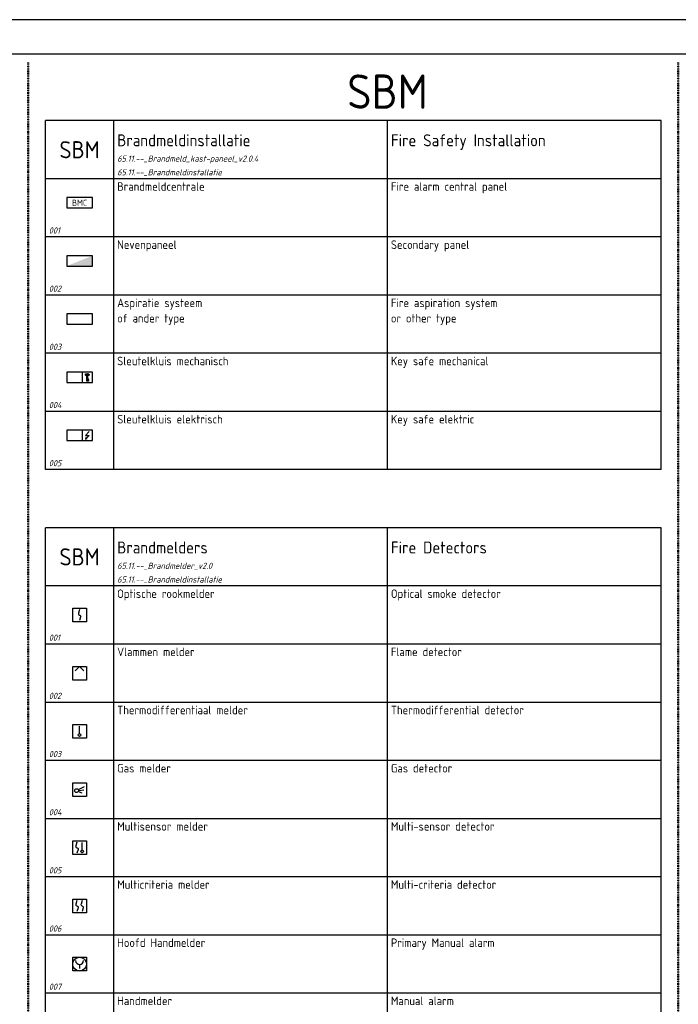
# Model space of a CAD drawing. Header units: millimetres. Extents: x 0 to 160900, y 0 to 84100.
# Tile 9 of 27: x 59250 to 78500, y 55325 to 84100. Entities that reach past the tile are written whole.
import ezdxf
from ezdxf.enums import TextEntityAlignment as Align

# ---------------------------------------------------------------- set-up
doc = ezdxf.new("R2010")
doc.units = ezdxf.units.MM
doc.header["$PDMODE"] = 35
doc.header["$PDSIZE"] = 1
doc.linetypes.add('RVB_ALG_1xLong_1xDot', pattern=[12, 6, -3, 0, -3])
doc.layers.add('65.11.--_Brandmeldinstallatie', color=3, linetype='Continuous')
doc.layers.add('RVB_RENVOOI', color=2, linetype='Continuous')
doc.layers.add('RVB_POINTS', color=200, linetype='Continuous', plot=False, transparency=0.5)
doc.layers.add('RVB_VIEWPORT', color=200, linetype='Continuous', plot=False, transparency=0.5)
doc.styles.add('RVB_TXT', font='isocp.shx')

# ---------------------------------------------------------------- blocks, each defined once
blk = doc.blocks.new('*U192')
at = {"color": 0, "linetype": 'Continuous', "lineweight": -2, "transparency": 16777216, "flags": 128}
blk.add_lwpolyline([(-2, 2), (2, 2), (2, -2), (-2, -2)], close=True, dxfattribs=at)
at = {"color": 1, "linetype": 'Continuous', "lineweight": -2, "transparency": 16777216, "flags": 128}
blk.add_lwpolyline([(0, 1.59), (-0.33, 0.54), (-0.34, 0.38), (-0.31, 0.22), (-0.21, 0.11), (-0.08, 0.02), (0.08, -0.02), (0.21, -0.11), (0.31, -0.22), (0.34, -0.35), (0.32, -0.53), (0, -1.59)], dxfattribs=at)
at = {"layer": 'RVB_POINTS', "transparency": 16777216}
blk.add_point((0, 0), dxfattribs=at)
at = {"color": 2, "linetype": 'Continuous', "lineweight": -2, "transparency": 16777216, "style": 'RVB_TXT'}
blk.add_attdef('E_CODE', text='', height=2.5, dxfattribs=at).set_placement((9, 6), align=Align.MIDDLE_CENTER)
at = {"color": 1, "linetype": 'Continuous', "lineweight": -2, "transparency": 16777216, "style": 'RVB_TXT'}
blk.add_attdef('E_VOLGNR', text='', height=1.8, dxfattribs=at).set_placement((9, 3), align=Align.MIDDLE_CENTER)
blk = doc.blocks.new('*U193')
at = {"color": 0, "linetype": 'Continuous', "lineweight": -2, "transparency": 16777216, "flags": 128}
blk.add_lwpolyline([(-2, 2), (2, 2), (2, -2), (-2, -2)], close=True, dxfattribs=at)
at = {"color": 1, "linetype": 'Continuous', "lineweight": -2, "transparency": 16777216, "flags": 128}
blk.add_lwpolyline([(-1.25, 0.75), (0, 2), (1.25, 0.75)], dxfattribs=at)
at = {"layer": 'RVB_POINTS', "transparency": 16777216}
blk.add_point((0, 0), dxfattribs=at)
at = {"color": 2, "linetype": 'Continuous', "lineweight": -2, "transparency": 16777216, "style": 'RVB_TXT'}
blk.add_attdef('E_CODE', text='', height=2.5, dxfattribs=at).set_placement((9, 6), align=Align.MIDDLE_CENTER)
at = {"color": 1, "linetype": 'Continuous', "lineweight": -2, "transparency": 16777216, "style": 'RVB_TXT'}
blk.add_attdef('E_VOLGNR', text='', height=1.8, dxfattribs=at).set_placement((9, 3), align=Align.MIDDLE_CENTER)
blk = doc.blocks.new('*U194')
at = {"color": 1, "linetype": 'Continuous', "lineweight": -2, "transparency": 16777216}
blk.add_line((0, -0.65), (0, 1.5), dxfattribs=at)
at = {"color": 0, "linetype": 'Continuous', "lineweight": -2, "transparency": 16777216, "flags": 128}
blk.add_lwpolyline([(-2, 2), (2, 2), (2, -2), (-2, -2)], close=True, dxfattribs=at)
at = {"color": 1, "linetype": 'Continuous', "lineweight": -2, "transparency": 16777216}
blk.add_circle((0, -1.05), 0.4, dxfattribs=at)
at = {"layer": 'RVB_POINTS', "transparency": 16777216}
blk.add_point((0, 0), dxfattribs=at)
at = {"color": 2, "linetype": 'Continuous', "lineweight": -2, "transparency": 16777216, "style": 'RVB_TXT'}
blk.add_attdef('E_CODE', text='', height=2.5, dxfattribs=at).set_placement((9, 6), align=Align.MIDDLE_CENTER)
at = {"color": 1, "linetype": 'Continuous', "lineweight": -2, "transparency": 16777216, "style": 'RVB_TXT'}
blk.add_attdef('E_VOLGNR', text='', height=1.8, dxfattribs=at).set_placement((9, 3), align=Align.MIDDLE_CENTER)
blk = doc.blocks.new('*U195')
at = {"color": 1, "linetype": 'Continuous', "lineweight": -2, "transparency": 16777216}
for p, q in [((-0.16, 0.16), (1.41, 0.94)), ((-0.16, -0.68), (0.62, -0.94)), ((0, -0.23), (1.25, -0.08))]:
    blk.add_line(p, q, dxfattribs=at)
at = {"color": 0, "linetype": 'Continuous', "lineweight": -2, "transparency": 16777216, "flags": 128}
blk.add_lwpolyline([(-2, 2), (2, 2), (2, -2), (-2, -2)], close=True, dxfattribs=at)
at = {"color": 1, "linetype": 'Continuous', "lineweight": -2, "transparency": 16777216}
blk.add_circle((-0.86, -0.31), 0.547, dxfattribs=at)
at = {"layer": 'RVB_POINTS', "transparency": 16777216}
blk.add_point((0, 0), dxfattribs=at)
at = {"color": 2, "linetype": 'Continuous', "lineweight": -2, "transparency": 16777216, "style": 'RVB_TXT'}
blk.add_attdef('E_CODE', text='', height=2.5, dxfattribs=at).set_placement((9, 6), align=Align.MIDDLE_CENTER)
at = {"color": 1, "linetype": 'Continuous', "lineweight": -2, "transparency": 16777216, "style": 'RVB_TXT'}
blk.add_attdef('E_VOLGNR', text='', height=1.8, dxfattribs=at).set_placement((9, 3), align=Align.MIDDLE_CENTER)
blk = doc.blocks.new('*U196')
at = {"color": 1, "linetype": 'Continuous', "lineweight": -2, "transparency": 16777216}
blk.add_line((0.75, -0.65), (0.75, 1.5), dxfattribs=at)
at = {"color": 0, "linetype": 'Continuous', "lineweight": -2, "transparency": 16777216, "flags": 128}
blk.add_lwpolyline([(-2, 2), (2, 2), (2, -2), (-2, -2)], close=True, dxfattribs=at)
at = {"color": 1, "linetype": 'Continuous', "lineweight": -2, "transparency": 16777216, "flags": 128}
blk.add_lwpolyline([(-0.75, 1.59), (-1.08, 0.54), (-1.09, 0.38), (-1.06, 0.22), (-0.96, 0.11), (-0.83, 0.02), (-0.67, -0.02), (-0.54, -0.11), (-0.44, -0.22), (-0.41, -0.35), (-0.43, -0.53), (-0.75, -1.59)], dxfattribs=at)
at = {"color": 1, "linetype": 'Continuous', "lineweight": -2, "transparency": 16777216}
blk.add_circle((0.75, -1.05), 0.4, dxfattribs=at)
at = {"layer": 'RVB_POINTS', "transparency": 16777216}
blk.add_point((0, 0), dxfattribs=at)
at = {"color": 2, "linetype": 'Continuous', "lineweight": -2, "transparency": 16777216, "style": 'RVB_TXT'}
blk.add_attdef('E_CODE', text='', height=2.5, dxfattribs=at).set_placement((9, 6), align=Align.MIDDLE_CENTER)
at = {"color": 1, "linetype": 'Continuous', "lineweight": -2, "transparency": 16777216, "style": 'RVB_TXT'}
blk.add_attdef('E_VOLGNR', text='', height=1.8, dxfattribs=at).set_placement((9, 3), align=Align.MIDDLE_CENTER)
blk = doc.blocks.new('*U197')
at = {"color": 0, "linetype": 'Continuous', "lineweight": -2, "transparency": 16777216, "flags": 128}
blk.add_lwpolyline([(-2, 2), (2, 2), (2, -2), (-2, -2)], close=True, dxfattribs=at)
at = {"color": 1, "linetype": 'Continuous', "lineweight": -2, "transparency": 16777216, "flags": 128}
for points in [[(-0.75, 1.59), (-1.08, 0.54), (-1.09, 0.38), (-1.06, 0.22), (-0.96, 0.11), (-0.83, 0.02), (-0.67, -0.02), (-0.54, -0.11), (-0.44, -0.22), (-0.41, -0.35), (-0.43, -0.53), (-0.75, -1.59)], [(0.75, 1.59), (0.42, 0.54), (0.41, 0.38), (0.44, 0.22), (0.54, 0.11), (0.67, 0.02), (0.83, -0.02), (0.96, -0.11), (1.06, -0.22), (1.09, -0.35), (1.07, -0.53), (0.75, -1.59)]]:
    blk.add_lwpolyline(points, dxfattribs=at)
at = {"layer": 'RVB_POINTS', "transparency": 16777216}
blk.add_point((0, 0), dxfattribs=at)
at = {"color": 2, "linetype": 'Continuous', "lineweight": -2, "transparency": 16777216, "style": 'RVB_TXT'}
blk.add_attdef('E_CODE', text='', height=2.5, dxfattribs=at).set_placement((9, 6), align=Align.MIDDLE_CENTER)
at = {"color": 1, "linetype": 'Continuous', "lineweight": -2, "transparency": 16777216, "style": 'RVB_TXT'}
blk.add_attdef('E_VOLGNR', text='', height=1.8, dxfattribs=at).set_placement((9, 3), align=Align.MIDDLE_CENTER)
blk = doc.blocks.new('*U198')
at = {"color": 1, "linetype": 'Continuous', "lineweight": -2, "transparency": 16777216}
blk.add_line((0, -0.1), (0, -1.25), dxfattribs=at)
at = {"color": 0, "linetype": 'Continuous', "lineweight": -2, "transparency": 16777216, "flags": 128}
blk.add_lwpolyline([(-2, 2), (2, 2), (2, -2), (-2, -2)], close=True, dxfattribs=at)
at = {"color": 1, "linetype": 'Continuous', "lineweight": -2, "transparency": 16777216}
blk.add_circle((0, 0), 2, dxfattribs=at)
blk.add_arc((0, 1.05), 1.15, 180, 0, dxfattribs=at)
at = {"layer": 'RVB_POINTS', "transparency": 16777216}
blk.add_point((0, 0), dxfattribs=at)
at = {"color": 2, "linetype": 'Continuous', "lineweight": -2, "transparency": 16777216, "style": 'RVB_TXT'}
blk.add_attdef('E_CODE', text='', height=2.5, dxfattribs=at).set_placement((9, 6), align=Align.MIDDLE_CENTER)
at = {"color": 1, "linetype": 'Continuous', "lineweight": -2, "transparency": 16777216, "style": 'RVB_TXT'}
blk.add_attdef('E_VOLGNR', text='', height=1.8, dxfattribs=at).set_placement((9, 3), align=Align.MIDDLE_CENTER)
blk = doc.blocks.new('*U73')
at = {"layer": 'RVB_RENVOOI', "linetype": 'Continuous', "transparency": 16777216}
for p, q in [((0, 0), (0, 1700)), ((10000, 1700), (0, 1700)), ((2000, 0), (2000, 1700)), ((10000, 0), (10000, 1700)), ((18000, 1700), (10000, 1700)), ((18000, 0), (18000, 1700)), ((10000, 0), (0, 0)), ((18000, 0), (10000, 0))]:
    blk.add_line(p, q, dxfattribs=at)
at = {"layer": 'RVB_RENVOOI', "color": 2, "linetype": 'Continuous', "lineweight": 25, "transparency": 16777216, "style": 'RVB_TXT'}
for tag, p in [('E_OMS_NL_1', (2100, 1350)), ('E_OMS_EN_1', (10100, 1350)), ('E_OMS_NL_2', (2100, 900)), ('E_OMS_EN_2', (10100, 900))]:
    blk.add_attdef(tag, p, '', height=250, dxfattribs=at)
at = {"layer": 'RVB_RENVOOI', "color": 210, "linetype": 'Continuous', "lineweight": 18, "transparency": 16777216, "style": 'RVB_TXT', "oblique": 15}
for tag, p in [('E_OPM_NL_1', (2100, 500)), ('E_OPM_EN_1', (10100, 500)), ('E_OPM_NL_2', (2100, 100)), ('E_OPM_EN_2', (10100, 100))]:
    blk.add_attdef(tag, p, '', height=180, dxfattribs=at)
at = {"layer": 'RVB_RENVOOI', "color": 254, "linetype": 'Continuous', "lineweight": 18, "transparency": 16777216, "style": 'RVB_TXT', "oblique": 15}
blk.add_attdef('E_SYM_NR', (100, 100), '', height=180, dxfattribs=at)
blk = doc.blocks.new('*U75')
at = {"layer": 'RVB_RENVOOI', "linetype": 'Continuous', "transparency": 16777216}
for p, q in [((0, 0), (0, 1700)), ((10000, 1700), (0, 1700)), ((2000, 0), (2000, 1700)), ((10000, 0), (10000, 1700)), ((18000, 1700), (10000, 1700)), ((18000, 0), (18000, 1700)), ((10000, 0), (0, 0)), ((18000, 0), (10000, 0))]:
    blk.add_line(p, q, dxfattribs=at)
at = {"layer": 'RVB_RENVOOI', "color": 3, "linetype": 'Continuous', "lineweight": 35, "transparency": 16777216, "style": 'RVB_TXT'}
for tag, p in [('E_TITEL_NL', (2100, 950)), ('E_TITEL_EN', (10100, 950))]:
    blk.add_attdef(tag, p, '', height=350, dxfattribs=at)
at = {"layer": 'RVB_RENVOOI', "color": 4, "linetype": 'Continuous', "lineweight": 50, "transparency": 16777216, "style": 'RVB_TXT'}
blk.add_attdef('E_ICODE', text='', height=500, dxfattribs=at).set_placement((1000, 850), align=Align.MIDDLE_CENTER)
at = {"layer": 'RVB_RENVOOI', "color": 254, "linetype": 'Continuous', "lineweight": 18, "transparency": 16777216, "style": 'RVB_TXT', "oblique": 15}
for tag, p in [('E_BLOCK', (2100, 500)), ('E_LAYER', (2100, 100))]:
    blk.add_attdef(tag, p, '', height=180, dxfattribs=at)
blk = doc.blocks.new('*U91')
at = {"layer": 'RVB_VIEWPORT', "linetype": 'Continuous'}
for points in [[(-1609, 841), (-1609, 0), (0, 0), (0, 841)], [(-10, 10), (-1599, 10), (-1599, 831), (-10, 831)]]:
    blk.add_lwpolyline(points, close=True, dxfattribs=at)
blk = doc.blocks.new('*U352')
at = {"color": 0, "linetype": 'Continuous', "lineweight": -2, "transparency": 16777216, "flags": 128}
blk.add_lwpolyline([(-3.75, 0), (3.75, 0), (3.75, 3), (-3.75, 3)], close=True, dxfattribs=at)
at = {"layer": 'RVB_POINTS', "transparency": 16777216}
blk.add_point((0, 0), dxfattribs=at)
at = {"color": 1, "transparency": 16777216, "style": 'RVB_TXT'}
blk.add_text('BMC', height=1.8, dxfattribs=at).set_placement((0, 1.5), align=Align.MIDDLE_CENTER)
at = {"color": 2, "linetype": 'Continuous', "lineweight": -2, "transparency": 16777216, "style": 'RVB_TXT'}
blk.add_attdef('E_CODE', text='', height=2.5, dxfattribs=at).set_placement((9, 6), align=Align.MIDDLE_CENTER)
at = {"color": 1, "linetype": 'Continuous', "lineweight": -2, "transparency": 16777216, "style": 'RVB_TXT'}
for tag, p in [('E_VOLGNR', (9, 3)), ('E_VRD', (9, 0)), ('E_GRP', (9, -3))]:
    blk.add_attdef(tag, text='', height=1.8, dxfattribs=at).set_placement(p, align=Align.MIDDLE_CENTER)
blk = doc.blocks.new('*U353')
at = {"color": 0, "linetype": 'Continuous', "lineweight": -2, "transparency": 16777216, "flags": 128}
blk.add_lwpolyline([(-3.75, 0), (3.75, 0), (3.75, 3), (-3.75, 3)], close=True, dxfattribs=at)
at = {"color": 1, "linetype": 'Continuous', "lineweight": -2, "transparency": 16777216}
blk.add_solid([(-3.75, 0), (3.75, 3), (3.75, 0)], dxfattribs=at)
at = {"layer": 'RVB_POINTS', "transparency": 16777216}
blk.add_point((0, 0), dxfattribs=at)
at = {"color": 2, "linetype": 'Continuous', "lineweight": -2, "transparency": 16777216, "style": 'RVB_TXT'}
blk.add_attdef('E_CODE', text='', height=2.5, dxfattribs=at).set_placement((9, 6), align=Align.MIDDLE_CENTER)
at = {"color": 1, "linetype": 'Continuous', "lineweight": -2, "transparency": 16777216, "style": 'RVB_TXT'}
for tag, p in [('E_VOLGNR', (9, 3)), ('E_VRD', (9, 0)), ('E_GRP', (9, -3))]:
    blk.add_attdef(tag, text='', height=1.8, dxfattribs=at).set_placement(p, align=Align.MIDDLE_CENTER)
blk = doc.blocks.new('*U354')
at = {"color": 0, "linetype": 'Continuous', "lineweight": -2, "transparency": 16777216, "flags": 128}
blk.add_lwpolyline([(-3.75, 0), (3.75, 0), (3.75, 3), (-3.75, 3)], close=True, dxfattribs=at)
at = {"layer": 'RVB_POINTS', "transparency": 16777216}
blk.add_point((0, 0), dxfattribs=at)
at = {"color": 2, "linetype": 'Continuous', "lineweight": -2, "transparency": 16777216, "style": 'RVB_TXT'}
blk.add_attdef('E_CODE', text='', height=2.5, dxfattribs=at).set_placement((9, 6), align=Align.MIDDLE_CENTER)
at = {"color": 1, "linetype": 'Continuous', "lineweight": -2, "transparency": 16777216, "style": 'RVB_TXT'}
for tag, p in [('E_VOLGNR', (9, 3)), ('E_TYPE', (0, 1.5)), ('E_VRD', (9, 0)), ('E_GRP', (9, -3))]:
    blk.add_attdef(tag, text='', height=1.8, dxfattribs=at).set_placement(p, align=Align.MIDDLE_CENTER)
blk = doc.blocks.new('*U355')
at = {"color": 0, "linetype": 'Continuous', "lineweight": -2, "transparency": 16777216, "flags": 128}
blk.add_lwpolyline([(-3.75, 0), (3.75, 0), (3.75, 3), (-3.75, 3)], close=True, dxfattribs=at)
at = {"color": 1, "linetype": 'Continuous', "lineweight": -2, "transparency": 16777216, "flags": 128}
for points in [[(0.75, 3), (0.75, 0)], [(2.33, 1.87), (2.33, 1.01), (2.65, 1.01), (2.65, 0.86), (2.33, 0.86), (2.33, 0.81), (2.52, 0.81), (2.52, 0.63), (2.33, 0.63), (2.33, 0.56), (2.65, 0.56), (2.65, 0.38), (2.17, 0.38), (2.17, 1.87)]]:
    blk.add_lwpolyline(points, dxfattribs=at)
at = {"color": 1, "linetype": 'Continuous', "lineweight": -2, "transparency": 16777216}
for major_axis, ratio in [((0.6, 0), 0.625), ((0.45, 0), 0.5)]:
    blk.add_ellipse((2.25, 2.24), major_axis=major_axis, ratio=ratio, dxfattribs=at)
at = {"layer": 'RVB_POINTS', "transparency": 16777216}
blk.add_point((0, 0), dxfattribs=at)
at = {"color": 2, "linetype": 'Continuous', "lineweight": -2, "transparency": 16777216, "style": 'RVB_TXT'}
blk.add_attdef('E_CODE', text='', height=2.5, dxfattribs=at).set_placement((9, 6), align=Align.MIDDLE_CENTER)
at = {"color": 1, "linetype": 'Continuous', "lineweight": -2, "transparency": 16777216, "style": 'RVB_TXT'}
for tag, p in [('E_VOLGNR', (9, 3)), ('E_VRD', (9, 0)), ('E_GRP', (9, -3))]:
    blk.add_attdef(tag, text='', height=1.8, dxfattribs=at).set_placement(p, align=Align.MIDDLE_CENTER)
blk = doc.blocks.new('*U356')
at = {"color": 0, "linetype": 'Continuous', "lineweight": -2, "transparency": 16777216, "flags": 128}
blk.add_lwpolyline([(-3.75, 0), (3.75, 0), (3.75, 3), (-3.75, 3)], close=True, dxfattribs=at)
at = {"color": 1, "linetype": 'Continuous', "lineweight": -2, "transparency": 16777216, "flags": 128}
for points in [[(0.75, 3), (0.75, 0)], [(2.8125, 2.625), (1.6875, 1.5), (2.8125, 1.5), (2.0625, 0.75), (1.9375, 0.875), (1.6875, 0.375), (2.1875, 0.625), (2.0625, 0.75)]]:
    blk.add_lwpolyline(points, dxfattribs=at)
at = {"layer": 'RVB_POINTS', "transparency": 16777216}
blk.add_point((0, 0), dxfattribs=at)
at = {"color": 2, "linetype": 'Continuous', "lineweight": -2, "transparency": 16777216, "style": 'RVB_TXT'}
blk.add_attdef('E_CODE', text='', height=2.5, dxfattribs=at).set_placement((9, 6), align=Align.MIDDLE_CENTER)
at = {"color": 1, "linetype": 'Continuous', "lineweight": -2, "transparency": 16777216, "style": 'RVB_TXT'}
for tag, p in [('E_VOLGNR', (9, 3)), ('E_VRD', (9, 0)), ('E_GRP', (9, -3))]:
    blk.add_attdef(tag, text='', height=1.8, dxfattribs=at).set_placement(p, align=Align.MIDDLE_CENTER)

msp = doc.modelspace()

# ---------------------------------------------------------------- linework, layer by layer
at = {"layer": 'RVB_RENVOOI', "color": 4, "linetype": 'RVB_ALG_1xLong_1xDot', "lineweight": 50, "flags": 128}
for points in [[(59500, 82850), (59500, 1250)], [(78500, 82850), (78500, 1250)]]:
    msp.add_lwpolyline(points, dxfattribs=at)

# ---------------------------------------------------------------- block references
at = {"layer": '65.11.--_Brandmeldinstallatie', "transparency": 16777216, "xscale": 100, "yscale": 100, "zscale": 100}
for name, p in [('*U352', (61000, 78600)), ('*U353', (61000, 76900)), ('*U354', (61000, 75200)), ('*U355', (61000, 73500)), ('*U356', (61000, 71800)), ('*U192', (61000, 66700)), ('*U193', (61000, 65000)), ('*U194', (61000, 63300)), ('*U195', (61000, 61600)), ('*U196', (61000, 59900)), ('*U197', (61000, 58200)), ('*U198', (61000, 56500))]:
    msp.add_blockref(name, p, dxfattribs=at)
at = {"layer": 'RVB_RENVOOI'}
for name, p, values in [('*U75', (60000, 79450), {'E_TITEL_NL': 'Brandmeldinstallatie', 'E_TITEL_EN': 'Fire Safety Installation', 'E_ICODE': 'SBM', 'E_BLOCK': '65.11.--_Brandmeld_kast-paneel_v2.0.4', 'E_LAYER': '65.11.--_Brandmeldinstallatie'}), ('*U73', (60000, 77750), {'E_OMS_NL_1': 'Brandmeldcentrale', 'E_OMS_EN_1': 'Fire alarm central panel', 'E_SYM_NR': '001'}), ('*U73', (60000, 76050), {'E_OMS_NL_1': 'Nevenpaneel', 'E_OMS_EN_1': 'Secondary panel', 'E_SYM_NR': '002'}), ('*U73', (60000, 74350), {'E_OMS_NL_1': 'Aspiratie systeem', 'E_OMS_NL_2': 'of ander type', 'E_OMS_EN_1': 'Fire aspiration system', 'E_OMS_EN_2': 'or other type', 'E_SYM_NR': '003'}), ('*U73', (60000, 72650), {'E_OMS_NL_1': 'Sleutelkluis mechanisch', 'E_OMS_EN_1': 'Key safe mechanical', 'E_SYM_NR': '004'}), ('*U73', (60000, 70950), {'E_OMS_NL_1': 'Sleutelkluis elektrisch', 'E_OMS_EN_1': 'Key safe elektric', 'E_SYM_NR': '005'}), ('*U75', (60000, 67550), {'E_TITEL_NL': 'Brandmelders', 'E_TITEL_EN': 'Fire Detectors', 'E_ICODE': 'SBM', 'E_BLOCK': '65.11.--_Brandmelder_v2.0', 'E_LAYER': '65.11.--_Brandmeldinstallatie'}), ('*U73', (60000, 65850), {'E_OMS_NL_1': 'Optische rookmelder', 'E_OMS_EN_1': 'Optical smoke detector', 'E_SYM_NR': '001'}), ('*U73', (60000, 64150), {'E_OMS_NL_1': 'Vlammen melder', 'E_OMS_EN_1': 'Flame detector', 'E_SYM_NR': '002'}), ('*U73', (60000, 62450), {'E_OMS_NL_1': 'Thermodifferentiaal melder', 'E_OMS_EN_1': 'Thermodifferential detector', 'E_SYM_NR': '003'}), ('*U73', (60000, 60750), {'E_OMS_NL_1': 'Gas melder', 'E_OMS_EN_1': 'Gas detector', 'E_SYM_NR': '004'}), ('*U73', (60000, 59050), {'E_OMS_NL_1': 'Multisensor melder', 'E_OMS_EN_1': 'Multi-sensor detector', 'E_SYM_NR': '005'}), ('*U73', (60000, 57350), {'E_OMS_NL_1': 'Multicriteria melder', 'E_OMS_EN_1': 'Multi-criteria detector', 'E_SYM_NR': '006'}), ('*U73', (60000, 55650), {'E_OMS_NL_1': 'Hoofd Handmelder', 'E_OMS_EN_1': 'Primary Manual alarm', 'E_SYM_NR': '007'}), ('*U73', (60000, 53950), {'E_OMS_NL_1': 'Handmelder', 'E_OMS_EN_1': 'Manual alarm', 'E_SYM_NR': '008'})]:
    msp.add_blockref(name, p, dxfattribs=at).add_auto_attribs(values)
at = {"layer": 'RVB_VIEWPORT', "xscale": 100, "yscale": 100, "zscale": 100}
msp.add_blockref('*U91', (160900, 0), dxfattribs=at)

# ---------------------------------------------------------------- texts
at = {"layer": 'RVB_RENVOOI', "color": 6, "style": 'RVB_TXT'}
msp.add_text('SBM', height=1000, dxfattribs=at).set_placement((70000, 81200), align=Align.BOTTOM_CENTER)

doc.saveas('drawing.dxf')
